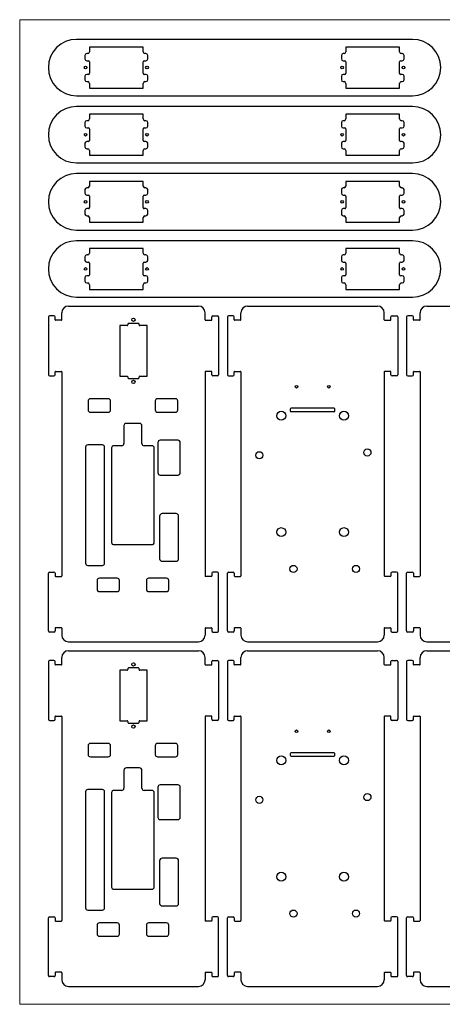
# Model space of a CAD drawing. Header units: inches. Extents: x 24 to 904, y -485 to 16.
# Tile 1 of 5: x 24 to 213, y -424 to 16. Entities that reach past the tile are written whole.
import ezdxf

# ---------------------------------------------------------------- set-up
doc = ezdxf.new("R2010")
doc.units = ezdxf.units.IN
doc.header["$MEASUREMENT"] = 0
doc.layers.get('0').update_dxf_attribs({"lineweight": 18})

msp = doc.modelspace()

# ---------------------------------------------------------------- linework, layer by layer
for p, q in [((24.39, 16.45), (24.39, -423.55)), ((904.39, 16.45), (24.39, 16.45)), ((24.39, -423.55), (904.39, -423.55))]:
    msp.add_line(p, q)
at = {"color": 7, "linetype": 'Continuous', "lineweight": 25}
for p, q in [((199.79, 7.65), (49.79, 7.65)), ((53.54, 0.5), (53.54, -1.1)), ((54.74, 1.3), (54.34, 1.3)), ((79.54, 4.2), (55.54, 4.2)), ((55.54, 4.2), (55.54, 2.1)), ((79.54, 2.1), (79.54, 4.2)), ((80.74, 1.3), (80.34, 1.3)), ((81.54, -1.1), (81.54, 0.5)), ((168.04, 0.5), (168.04, -1.1)), ((169.24, 1.3), (168.84, 1.3)), ((194.04, 4.2), (170.04, 4.2)), ((170.04, 4.2), (170.04, 2.1)), ((194.04, 2.1), (194.04, 4.2)), ((195.24, 1.3), (194.84, 1.3)), ((196.04, -1.1), (196.04, 0.5)), ((54.34, -1.9), (55.04, -1.9)), ((55.54, -2.4), (55.54, -7.5)), ((79.54, -7.5), (79.54, -2.4)), ((80.04, -1.9), (80.74, -1.9)), ((168.84, -1.9), (169.54, -1.9)), ((170.04, -2.4), (170.04, -7.5)), ((194.04, -7.5), (194.04, -2.4)), ((194.54, -1.9), (195.24, -1.9)), ((55.04, -8), (54.34, -8)), ((80.74, -8), (80.04, -8)), ((169.54, -8), (168.84, -8)), ((195.24, -8), (194.54, -8)), ((53.54, -8.8), (53.54, -10.4)), ((54.34, -11.2), (54.74, -11.2)), ((55.54, -12), (55.54, -14.1)), ((79.54, -14.1), (79.54, -12)), ((80.34, -11.2), (80.74, -11.2)), ((81.54, -10.4), (81.54, -8.8)), ((168.04, -8.8), (168.04, -10.4)), ((168.84, -11.2), (169.24, -11.2)), ((170.04, -12), (170.04, -14.1)), ((194.04, -14.1), (194.04, -12)), ((194.84, -11.2), (195.24, -11.2)), ((196.04, -10.4), (196.04, -8.8)), ((49.79, -17.55), (199.79, -17.55)), ((55.54, -14.1), (79.54, -14.1)), ((170.04, -14.1), (194.04, -14.1)), ((199.79, -22.35), (49.79, -22.35)), ((79.54, -25.8), (55.54, -25.8)), ((55.54, -25.8), (55.54, -27.9)), ((79.54, -27.9), (79.54, -25.8)), ((194.04, -25.8), (170.04, -25.8)), ((170.04, -25.8), (170.04, -27.9)), ((194.04, -27.9), (194.04, -25.8)), ((53.54, -29.5), (53.54, -31.1)), ((54.74, -28.7), (54.34, -28.7)), ((80.74, -28.7), (80.34, -28.7)), ((81.54, -31.1), (81.54, -29.5)), ((168.04, -29.5), (168.04, -31.1)), ((169.24, -28.7), (168.84, -28.7)), ((195.24, -28.7), (194.84, -28.7)), ((196.04, -31.1), (196.04, -29.5)), ((54.34, -31.9), (55.04, -31.9)), ((55.54, -32.4), (55.54, -37.5)), ((79.54, -37.5), (79.54, -32.4)), ((80.04, -31.9), (80.74, -31.9)), ((168.84, -31.9), (169.54, -31.9)), ((170.04, -32.4), (170.04, -37.5)), ((194.04, -37.5), (194.04, -32.4)), ((194.54, -31.9), (195.24, -31.9)), ((53.54, -38.8), (53.54, -40.4)), ((55.04, -38), (54.34, -38)), ((80.74, -38), (80.04, -38)), ((81.54, -40.4), (81.54, -38.8)), ((168.04, -38.8), (168.04, -40.4)), ((169.54, -38), (168.84, -38)), ((195.24, -38), (194.54, -38)), ((196.04, -40.4), (196.04, -38.8)), ((54.34, -41.2), (54.74, -41.2)), ((55.54, -42), (55.54, -44.1)), ((79.54, -44.1), (79.54, -42)), ((80.34, -41.2), (80.74, -41.2)), ((168.84, -41.2), (169.24, -41.2)), ((170.04, -42), (170.04, -44.1)), ((194.04, -44.1), (194.04, -42)), ((194.84, -41.2), (195.24, -41.2)), ((49.79, -47.55), (199.79, -47.55)), ((55.54, -44.1), (79.54, -44.1)), ((170.04, -44.1), (194.04, -44.1)), ((199.79, -52.35), (49.79, -52.35)), ((79.54, -55.8), (55.54, -55.8)), ((55.54, -55.8), (55.54, -57.9)), ((79.54, -57.9), (79.54, -55.8)), ((194.04, -55.8), (170.04, -55.8)), ((170.04, -55.8), (170.04, -57.9)), ((194.04, -57.9), (194.04, -55.8)), ((53.54, -59.5), (53.54, -61.1)), ((54.74, -58.7), (54.34, -58.7)), ((80.74, -58.7), (80.34, -58.7)), ((81.54, -61.1), (81.54, -59.5)), ((168.04, -59.5), (168.04, -61.1)), ((169.24, -58.7), (168.84, -58.7)), ((195.24, -58.7), (194.84, -58.7)), ((196.04, -61.1), (196.04, -59.5)), ((54.34, -61.9), (55.04, -61.9)), ((55.54, -62.4), (55.54, -67.5)), ((79.54, -67.5), (79.54, -62.4)), ((80.04, -61.9), (80.74, -61.9)), ((168.84, -61.9), (169.54, -61.9)), ((170.04, -62.4), (170.04, -67.5)), ((194.04, -67.5), (194.04, -62.4)), ((194.54, -61.9), (195.24, -61.9)), ((53.54, -68.8), (53.54, -70.4)), ((55.04, -68), (54.34, -68)), ((80.74, -68), (80.04, -68)), ((81.54, -70.4), (81.54, -68.8)), ((168.04, -68.8), (168.04, -70.4)), ((169.54, -68), (168.84, -68)), ((195.24, -68), (194.54, -68)), ((196.04, -70.4), (196.04, -68.8)), ((54.34, -71.2), (54.74, -71.2)), ((55.54, -72), (55.54, -74.1)), ((55.54, -74.1), (79.54, -74.1)), ((79.54, -74.1), (79.54, -72)), ((80.34, -71.2), (80.74, -71.2)), ((168.84, -71.2), (169.24, -71.2)), ((170.04, -72), (170.04, -74.1)), ((170.04, -74.1), (194.04, -74.1)), ((194.04, -74.1), (194.04, -72)), ((194.84, -71.2), (195.24, -71.2)), ((49.79, -77.55), (199.79, -77.55)), ((199.79, -82.35), (49.79, -82.35)), ((79.54, -85.8), (55.54, -85.8)), ((55.54, -85.8), (55.54, -87.9)), ((79.54, -87.9), (79.54, -85.8)), ((194.04, -85.8), (170.04, -85.8)), ((170.04, -85.8), (170.04, -87.9)), ((194.04, -87.9), (194.04, -85.8)), ((53.54, -89.5), (53.54, -91.1)), ((54.74, -88.7), (54.34, -88.7)), ((54.34, -91.9), (55.04, -91.9)), ((80.04, -91.9), (80.74, -91.9)), ((80.74, -88.7), (80.34, -88.7)), ((81.54, -91.1), (81.54, -89.5)), ((168.04, -89.5), (168.04, -91.1)), ((169.24, -88.7), (168.84, -88.7)), ((168.84, -91.9), (169.54, -91.9)), ((194.54, -91.9), (195.24, -91.9)), ((195.24, -88.7), (194.84, -88.7)), ((196.04, -91.1), (196.04, -89.5)), ((55.54, -92.4), (55.54, -97.5)), ((79.54, -97.5), (79.54, -92.4)), ((170.04, -92.4), (170.04, -97.5)), ((194.04, -97.5), (194.04, -92.4)), ((53.54, -98.8), (53.54, -100.4)), ((55.04, -98), (54.34, -98)), ((80.74, -98), (80.04, -98)), ((81.54, -100.4), (81.54, -98.8)), ((168.04, -98.8), (168.04, -100.4)), ((169.54, -98), (168.84, -98)), ((195.24, -98), (194.54, -98)), ((196.04, -100.4), (196.04, -98.8)), ((54.34, -101.2), (54.74, -101.2)), ((55.54, -102), (55.54, -104.1)), ((55.54, -104.1), (79.54, -104.1)), ((79.54, -104.1), (79.54, -102)), ((80.34, -101.2), (80.74, -101.2)), ((168.84, -101.2), (169.24, -101.2)), ((170.04, -102), (170.04, -104.1)), ((170.04, -104.1), (194.04, -104.1)), ((194.04, -104.1), (194.04, -102)), ((194.84, -101.2), (195.24, -101.2)), ((49.79, -107.55), (199.79, -107.55)), ((46.19, -111.55), (104.19, -111.55)), ((126.19, -111.55), (184.19, -111.55)), ((206.19, -111.55), (264.19, -111.55)), ((37.19, -116.4), (37.19, -142.2)), ((39.69, -115.9), (37.69, -115.9)), ((40.19, -117.65), (40.19, -116.4)), ((42.99, -117.85), (40.39, -117.85)), ((43.19, -117.65), (43.19, -114.55)), ((107.19, -117.65), (107.19, -114.55)), ((107.39, -117.85), (109.99, -117.85)), ((110.19, -117.65), (110.19, -116.4)), ((110.69, -115.9), (112.69, -115.9)), ((113.19, -116.4), (113.19, -142.2)), ((117.19, -116.4), (117.19, -142.2)), ((119.69, -115.9), (117.69, -115.9)), ((120.19, -117.65), (120.19, -116.4)), ((122.99, -117.85), (120.39, -117.85)), ((123.19, -117.65), (123.19, -114.55)), ((187.19, -117.65), (187.19, -114.55)), ((187.39, -117.85), (189.99, -117.85)), ((190.19, -117.65), (190.19, -116.4)), ((190.69, -115.9), (192.69, -115.9)), ((193.19, -116.4), (193.19, -142.2)), ((197.19, -116.4), (197.19, -142.2)), ((199.69, -115.9), (197.69, -115.9)), ((200.19, -117.65), (200.19, -116.4)), ((202.99, -117.85), (200.39, -117.85)), ((203.19, -117.65), (203.19, -114.55)), ((69.04, -120.25), (69.04, -142.85)), ((72.39, -120.25), (69.04, -120.25)), ((72.69, -119.55), (72.69, -119.95)), ((77.39, -119.25), (72.99, -119.25)), ((77.69, -119.95), (77.69, -119.55)), ((81.34, -120.25), (77.99, -120.25)), ((81.34, -142.85), (81.34, -120.25)), ((40.39, -140.75), (42.99, -140.75)), ((109.99, -140.75), (107.39, -140.75)), ((120.39, -140.75), (122.99, -140.75)), ((189.99, -140.75), (187.39, -140.75)), ((200.39, -140.75), (202.99, -140.75)), ((37.69, -142.7), (39.69, -142.7)), ((40.19, -142.2), (40.19, -140.95)), ((43.19, -140.95), (43.19, -232.15)), ((69.04, -142.85), (72.39, -142.85)), ((72.69, -143.15), (72.69, -143.55)), ((72.99, -143.85), (77.39, -143.85)), ((77.69, -143.55), (77.69, -143.15)), ((77.99, -142.85), (81.34, -142.85)), ((107.19, -140.95), (107.19, -232.15)), ((110.19, -142.2), (110.19, -140.95)), ((112.69, -142.7), (110.69, -142.7)), ((117.69, -142.7), (119.69, -142.7)), ((120.19, -142.2), (120.19, -140.95)), ((123.19, -140.95), (123.19, -232.15)), ((187.19, -140.95), (187.19, -232.15)), ((190.19, -142.2), (190.19, -140.95)), ((192.69, -142.7), (190.69, -142.7)), ((197.69, -142.7), (199.69, -142.7)), ((200.19, -142.2), (200.19, -140.95)), ((203.19, -140.95), (203.19, -232.15)), ((54.95, -153.95), (54.95, -157.95)), ((63.95, -152.95), (55.95, -152.95)), ((64.95, -157.95), (64.95, -153.95)), ((84.95, -153.95), (84.95, -157.95)), ((93.95, -152.95), (85.95, -152.95)), ((94.95, -157.95), (94.95, -153.95)), ((145.19, -157.66), (145.19, -158.26)), ((164.74, -157.21), (145.64, -157.21)), ((165.19, -158.26), (165.19, -157.66)), ((55.95, -158.95), (63.95, -158.95)), ((85.95, -158.95), (93.95, -158.95)), ((145.64, -158.71), (164.74, -158.71)), ((70.95, -164.95), (70.95, -172.95)), ((77.95, -163.95), (71.95, -163.95)), ((78.95, -172.95), (78.95, -164.95)), ((95.1, -171.52), (87.1, -171.52)), ((53.83, -174.56), (53.83, -226.45)), ((61.3, -173.56), (54.83, -173.56)), ((62.3, -226.45), (62.3, -174.56)), ((65.45, -174.95), (65.45, -217.15)), ((69.95, -173.95), (66.45, -173.95)), ((83.45, -173.95), (79.95, -173.95)), ((84.45, -217.15), (84.45, -174.95)), ((86.1, -172.52), (86.1, -186.02)), ((96.1, -186.02), (96.1, -172.52)), ((87.1, -187.02), (95.1, -187.02)), ((86.87, -205.39), (86.87, -224.46)), ((94.22, -204.26), (87.99, -204.26)), ((95.34, -224.46), (95.34, -205.39)), ((66.45, -218.15), (83.45, -218.15)), ((54.83, -227.45), (61.3, -227.45)), ((87.99, -225.58), (94.22, -225.58)), ((37.19, -256.7), (37.19, -230.9)), ((37.69, -230.4), (39.69, -230.4)), ((40.19, -230.9), (40.19, -232.15)), ((40.39, -232.35), (42.99, -232.35)), ((67.95, -233.15), (59.95, -233.15)), ((89.95, -233.15), (81.95, -233.15)), ((109.99, -232.35), (107.39, -232.35)), ((110.19, -230.9), (110.19, -232.15)), ((112.69, -230.4), (110.69, -230.4)), ((113.19, -256.7), (113.19, -230.9)), ((117.19, -256.7), (117.19, -230.9)), ((117.69, -230.4), (119.69, -230.4)), ((120.19, -230.9), (120.19, -232.15)), ((120.39, -232.35), (122.99, -232.35)), ((189.99, -232.35), (187.39, -232.35)), ((190.19, -230.9), (190.19, -232.15)), ((192.69, -230.4), (190.69, -230.4)), ((193.19, -256.7), (193.19, -230.9)), ((197.19, -256.7), (197.19, -230.9)), ((197.69, -230.4), (199.69, -230.4)), ((200.19, -230.9), (200.19, -232.15)), ((200.39, -232.35), (202.99, -232.35)), ((58.95, -234.15), (58.95, -238.15)), ((68.95, -238.15), (68.95, -234.15)), ((80.95, -234.15), (80.95, -238.15)), ((90.95, -238.15), (90.95, -234.15)), ((59.95, -239.15), (67.95, -239.15)), ((81.95, -239.15), (89.95, -239.15)), ((39.69, -257.2), (37.69, -257.2)), ((40.19, -255.45), (40.19, -256.7)), ((42.99, -255.25), (40.39, -255.25)), ((43.19, -255.45), (43.19, -258.55)), ((107.19, -255.45), (107.19, -258.55)), ((107.39, -255.25), (109.99, -255.25)), ((110.19, -255.45), (110.19, -256.7)), ((110.69, -257.2), (112.69, -257.2)), ((119.69, -257.2), (117.69, -257.2)), ((120.19, -255.45), (120.19, -256.7)), ((122.99, -255.25), (120.39, -255.25)), ((123.19, -255.45), (123.19, -258.55)), ((187.19, -255.45), (187.19, -258.55)), ((187.39, -255.25), (189.99, -255.25)), ((190.19, -255.45), (190.19, -256.7)), ((190.69, -257.2), (192.69, -257.2)), ((199.69, -257.2), (197.69, -257.2)), ((200.19, -255.45), (200.19, -256.7)), ((202.99, -255.25), (200.39, -255.25)), ((203.19, -255.45), (203.19, -258.55)), ((46.19, -261.55), (104.19, -261.55)), ((126.19, -261.55), (184.19, -261.55)), ((206.19, -261.55), (264.19, -261.55)), ((46.19, -265.55), (104.19, -265.55)), ((126.19, -265.55), (184.19, -265.55)), ((206.19, -265.55), (264.19, -265.55)), ((37.19, -270.4), (37.19, -296.2)), ((39.69, -269.9), (37.69, -269.9)), ((40.19, -271.65), (40.19, -270.4)), ((42.99, -271.85), (40.39, -271.85)), ((43.19, -271.65), (43.19, -268.55)), ((107.19, -271.65), (107.19, -268.55)), ((107.39, -271.85), (109.99, -271.85)), ((110.19, -271.65), (110.19, -270.4)), ((110.69, -269.9), (112.69, -269.9)), ((113.19, -270.4), (113.19, -296.2)), ((117.19, -270.4), (117.19, -296.2)), ((119.69, -269.9), (117.69, -269.9)), ((120.19, -271.65), (120.19, -270.4)), ((122.99, -271.85), (120.39, -271.85)), ((123.19, -271.65), (123.19, -268.55)), ((187.19, -271.65), (187.19, -268.55)), ((187.39, -271.85), (189.99, -271.85)), ((190.19, -271.65), (190.19, -270.4)), ((190.69, -269.9), (192.69, -269.9)), ((193.19, -270.4), (193.19, -296.2)), ((197.19, -270.4), (197.19, -296.2)), ((199.69, -269.9), (197.69, -269.9)), ((200.19, -271.65), (200.19, -270.4)), ((202.99, -271.85), (200.39, -271.85)), ((203.19, -271.65), (203.19, -268.55)), ((69.04, -274.25), (69.04, -296.85)), ((72.39, -274.25), (69.04, -274.25)), ((72.69, -273.55), (72.69, -273.95)), ((77.39, -273.25), (72.99, -273.25)), ((77.69, -273.95), (77.69, -273.55)), ((81.34, -274.25), (77.99, -274.25)), ((81.34, -296.85), (81.34, -274.25)), ((40.39, -294.75), (42.99, -294.75)), ((109.99, -294.75), (107.39, -294.75)), ((120.39, -294.75), (122.99, -294.75)), ((189.99, -294.75), (187.39, -294.75)), ((200.39, -294.75), (202.99, -294.75)), ((37.69, -296.7), (39.69, -296.7)), ((40.19, -296.2), (40.19, -294.95)), ((43.19, -294.95), (43.19, -386.15)), ((69.04, -296.85), (72.39, -296.85)), ((72.69, -297.15), (72.69, -297.55)), ((72.99, -297.85), (77.39, -297.85)), ((77.69, -297.55), (77.69, -297.15)), ((77.99, -296.85), (81.34, -296.85)), ((107.19, -294.95), (107.19, -386.15)), ((110.19, -296.2), (110.19, -294.95)), ((112.69, -296.7), (110.69, -296.7)), ((117.69, -296.7), (119.69, -296.7)), ((120.19, -296.2), (120.19, -294.95)), ((123.19, -294.95), (123.19, -386.15)), ((187.19, -294.95), (187.19, -386.15)), ((190.19, -296.2), (190.19, -294.95)), ((192.69, -296.7), (190.69, -296.7)), ((197.69, -296.7), (199.69, -296.7)), ((200.19, -296.2), (200.19, -294.95)), ((203.19, -294.95), (203.19, -386.15)), ((54.95, -307.95), (54.95, -311.95)), ((63.95, -306.95), (55.95, -306.95)), ((64.95, -311.95), (64.95, -307.95)), ((84.95, -307.95), (84.95, -311.95)), ((93.95, -306.95), (85.95, -306.95)), ((94.95, -311.95), (94.95, -307.95)), ((145.19, -311.66), (145.19, -312.26)), ((164.74, -311.21), (145.64, -311.21)), ((165.19, -312.26), (165.19, -311.66)), ((55.95, -312.95), (63.95, -312.95)), ((85.95, -312.95), (93.95, -312.95)), ((145.64, -312.71), (164.74, -312.71)), ((70.95, -318.95), (70.95, -326.95)), ((77.95, -317.95), (71.95, -317.95)), ((78.95, -326.95), (78.95, -318.95)), ((95.1, -325.52), (87.1, -325.52)), ((53.83, -328.56), (53.83, -380.45)), ((61.3, -327.56), (54.83, -327.56)), ((62.3, -380.45), (62.3, -328.56)), ((65.45, -328.95), (65.45, -371.15)), ((69.95, -327.95), (66.45, -327.95)), ((83.45, -327.95), (79.95, -327.95)), ((84.45, -371.15), (84.45, -328.95)), ((86.1, -326.52), (86.1, -340.02)), ((96.1, -340.02), (96.1, -326.52)), ((87.1, -341.02), (95.1, -341.02)), ((86.87, -359.39), (86.87, -378.46)), ((94.22, -358.26), (87.99, -358.26)), ((95.34, -378.46), (95.34, -359.39)), ((66.45, -372.15), (83.45, -372.15)), ((54.83, -381.45), (61.3, -381.45)), ((87.99, -379.58), (94.22, -379.58)), ((37.19, -410.7), (37.19, -384.9)), ((37.69, -384.4), (39.69, -384.4)), ((40.19, -384.9), (40.19, -386.15)), ((40.39, -386.35), (42.99, -386.35)), ((67.95, -387.15), (59.95, -387.15)), ((89.95, -387.15), (81.95, -387.15)), ((109.99, -386.35), (107.39, -386.35)), ((110.19, -384.9), (110.19, -386.15)), ((112.69, -384.4), (110.69, -384.4)), ((113.19, -410.7), (113.19, -384.9)), ((117.19, -410.7), (117.19, -384.9)), ((117.69, -384.4), (119.69, -384.4)), ((120.19, -384.9), (120.19, -386.15)), ((120.39, -386.35), (122.99, -386.35)), ((189.99, -386.35), (187.39, -386.35)), ((190.19, -384.9), (190.19, -386.15)), ((192.69, -384.4), (190.69, -384.4)), ((193.19, -410.7), (193.19, -384.9)), ((197.19, -410.7), (197.19, -384.9)), ((197.69, -384.4), (199.69, -384.4)), ((200.19, -384.9), (200.19, -386.15)), ((200.39, -386.35), (202.99, -386.35)), ((58.95, -388.15), (58.95, -392.15)), ((68.95, -392.15), (68.95, -388.15)), ((80.95, -388.15), (80.95, -392.15)), ((90.95, -392.15), (90.95, -388.15)), ((59.95, -393.15), (67.95, -393.15)), ((81.95, -393.15), (89.95, -393.15)), ((39.69, -411.2), (37.69, -411.2)), ((40.19, -409.45), (40.19, -410.7)), ((42.99, -409.25), (40.39, -409.25)), ((43.19, -409.45), (43.19, -412.55)), ((107.19, -409.45), (107.19, -412.55)), ((107.39, -409.25), (109.99, -409.25)), ((110.19, -409.45), (110.19, -410.7)), ((110.69, -411.2), (112.69, -411.2)), ((119.69, -411.2), (117.69, -411.2)), ((120.19, -409.45), (120.19, -410.7)), ((122.99, -409.25), (120.39, -409.25)), ((123.19, -409.45), (123.19, -412.55)), ((187.19, -409.45), (187.19, -412.55)), ((187.39, -409.25), (189.99, -409.25)), ((190.19, -409.45), (190.19, -410.7)), ((190.69, -411.2), (192.69, -411.2)), ((199.69, -411.2), (197.69, -411.2)), ((200.19, -409.45), (200.19, -410.7)), ((202.99, -409.25), (200.39, -409.25)), ((203.19, -409.45), (203.19, -412.55)), ((46.19, -415.55), (104.19, -415.55)), ((126.19, -415.55), (184.19, -415.55)), ((206.19, -415.55), (264.19, -415.55))]:
    msp.add_line(p, q, dxfattribs=at)
for centre, radius in [((53.84, -4.95), 0.6), ((81.24, -4.95), 0.6), ((168.34, -4.95), 0.6), ((195.74, -4.95), 0.6), ((53.84, -34.95), 0.6), ((81.24, -34.95), 0.6), ((168.34, -34.95), 0.6), ((195.74, -34.95), 0.6), ((53.84, -64.95), 0.6), ((81.24, -64.95), 0.6), ((168.34, -64.95), 0.6), ((195.74, -64.95), 0.6), ((53.84, -94.95), 0.6), ((81.24, -94.95), 0.6), ((168.34, -94.95), 0.6), ((195.74, -94.95), 0.6), ((75.19, -117.65), 0.75), ((75.19, -145.45), 0.75), ((147.96, -147.55), 0.6), ((162.42, -147.55), 0.6), ((141.19, -160.55), 2), ((169.19, -160.55), 2), ((179.65, -176.94), 1.6), ((131.39, -178.21), 1.6), ((141.19, -212.55), 2), ((169.19, -212.55), 2), ((146.63, -229.01), 1.6), ((174.57, -229.01), 1.6), ((75.19, -271.65), 0.75), ((75.19, -299.45), 0.75), ((147.96, -301.55), 0.6), ((162.42, -301.55), 0.6), ((141.19, -314.55), 2), ((169.19, -314.55), 2), ((179.65, -330.94), 1.6), ((131.39, -332.21), 1.6), ((141.19, -366.55), 2), ((169.19, -366.55), 2), ((146.63, -383.01), 1.6), ((174.57, -383.01), 1.6)]:
    msp.add_circle(centre, radius, dxfattribs=at)
for centre, radius, start, end in [((49.79, -4.95), 12.6, 90, 270), ((199.79, -4.95), 12.6, 270, 90), ((54.34, 0.5), 0.8, 90, 180), ((54.74, 2.1), 0.8, 270, 360), ((80.34, 2.1), 0.8, 180, 270), ((80.74, 0.5), 0.8, 0, 90), ((168.84, 0.5), 0.8, 90, 180), ((169.24, 2.1), 0.8, 270, 360), ((194.84, 2.1), 0.8, 180, 270), ((195.24, 0.5), 0.8, 0, 90), ((54.34, -1.1), 0.8, 180, 270), ((55.04, -2.4), 0.5, 360, 90), ((80.04, -2.4), 0.5, 90, 180), ((80.74, -1.1), 0.8, 270, 360), ((168.84, -1.1), 0.8, 180, 270), ((169.54, -2.4), 0.5, 0, 90), ((194.54, -2.4), 0.5, 90, 180), ((195.24, -1.1), 0.8, 270, 360), ((54.34, -8.8), 0.8, 90, 180), ((55.04, -7.5), 0.5, 270, 0), ((80.04, -7.5), 0.5, 180, 270), ((80.74, -8.8), 0.8, 360, 90), ((168.84, -8.8), 0.8, 90, 180), ((169.54, -7.5), 0.5, 270, 0), ((194.54, -7.5), 0.5, 180, 270), ((195.24, -8.8), 0.8, 0, 90), ((54.34, -10.4), 0.8, 180, 270), ((54.74, -12), 0.8, 0, 90), ((80.34, -12), 0.8, 90, 180), ((80.74, -10.4), 0.8, 270, 0), ((168.84, -10.4), 0.8, 180, 270), ((169.24, -12), 0.8, 0, 90), ((194.84, -12), 0.8, 90, 180), ((195.24, -10.4), 0.8, 270, 0), ((49.79, -34.95), 12.6, 90, 270), ((199.79, -34.95), 12.6, 270, 90), ((54.34, -29.5), 0.8, 90, 180), ((54.74, -27.9), 0.8, 270, 360), ((80.34, -27.9), 0.8, 180, 270), ((80.74, -29.5), 0.8, 0, 90), ((168.84, -29.5), 0.8, 90, 180), ((169.24, -27.9), 0.8, 270, 360), ((194.84, -27.9), 0.8, 180, 270), ((195.24, -29.5), 0.8, 0, 90), ((54.34, -31.1), 0.8, 180, 270), ((55.04, -32.4), 0.5, 0, 90), ((80.04, -32.4), 0.5, 90, 180), ((80.74, -31.1), 0.8, 270, 360), ((168.84, -31.1), 0.8, 180, 270), ((169.54, -32.4), 0.5, 0, 90), ((194.54, -32.4), 0.5, 90, 180), ((195.24, -31.1), 0.8, 270, 0), ((54.34, -38.8), 0.8, 90, 180), ((55.04, -37.5), 0.5, 270, 0), ((80.04, -37.5), 0.5, 180, 270), ((80.74, -38.8), 0.8, 0, 90), ((168.84, -38.8), 0.8, 90, 180), ((169.54, -37.5), 0.5, 270, 0), ((194.54, -37.5), 0.5, 180, 270), ((195.24, -38.8), 0.8, 0, 90), ((54.34, -40.4), 0.8, 180, 270), ((54.74, -42), 0.8, 0, 90), ((80.34, -42), 0.8, 90, 180), ((80.74, -40.4), 0.8, 270, 0), ((168.84, -40.4), 0.8, 180, 270), ((169.24, -42), 0.8, 0, 90), ((194.84, -42), 0.8, 90, 180), ((195.24, -40.4), 0.8, 270, 0), ((49.79, -64.95), 12.6, 90, 270), ((199.79, -64.95), 12.6, 270, 90), ((54.34, -59.5), 0.8, 90, 180), ((54.34, -61.1), 0.8, 180, 270), ((54.74, -57.9), 0.8, 270, 360), ((80.34, -57.9), 0.8, 180, 270), ((80.74, -59.5), 0.8, 0, 90), ((80.74, -61.1), 0.8, 270, 360), ((168.84, -59.5), 0.8, 90, 180), ((168.84, -61.1), 0.8, 180, 270), ((169.24, -57.9), 0.8, 270, 0), ((194.84, -57.9), 0.8, 180, 270), ((195.24, -59.5), 0.8, 360, 90), ((195.24, -61.1), 0.8, 270, 0), ((55.04, -62.4), 0.5, 0, 90), ((80.04, -62.4), 0.5, 90, 180), ((169.54, -62.4), 0.5, 0, 90), ((194.54, -62.4), 0.5, 90, 180), ((54.34, -68.8), 0.8, 90, 180), ((55.04, -67.5), 0.5, 270, 0), ((80.04, -67.5), 0.5, 180, 270), ((80.74, -68.8), 0.8, 0, 90), ((168.84, -68.8), 0.8, 90, 180), ((169.54, -67.5), 0.5, 270, 0), ((194.54, -67.5), 0.5, 180, 270), ((195.24, -68.8), 0.8, 0, 90), ((54.34, -70.4), 0.8, 180, 270), ((54.74, -72), 0.8, 0, 90), ((80.34, -72), 0.8, 90, 180), ((80.74, -70.4), 0.8, 270, 360), ((168.84, -70.4), 0.8, 180, 270), ((169.24, -72), 0.8, 0, 90), ((194.84, -72), 0.8, 90, 180), ((195.24, -70.4), 0.8, 270, 0), ((49.79, -94.95), 12.6, 90, 270), ((199.79, -94.95), 12.6, 270, 90), ((54.74, -87.9), 0.8, 270, 360), ((80.34, -87.9), 0.8, 180, 270), ((169.24, -87.9), 0.8, 270, 360), ((194.84, -87.9), 0.8, 180, 270), ((54.34, -89.5), 0.8, 90, 180), ((54.34, -91.1), 0.8, 180, 270), ((55.04, -92.4), 0.5, 360, 90), ((80.04, -92.4), 0.5, 90, 180), ((80.74, -89.5), 0.8, 360, 90), ((80.74, -91.1), 0.8, 270, 360), ((168.84, -89.5), 0.8, 90, 180), ((168.84, -91.1), 0.8, 180, 270), ((169.54, -92.4), 0.5, 360, 90), ((194.54, -92.4), 0.5, 90, 180), ((195.24, -89.5), 0.8, 0, 90), ((195.24, -91.1), 0.8, 270, 0), ((54.34, -98.8), 0.8, 90, 180), ((54.34, -100.4), 0.8, 180, 270), ((55.04, -97.5), 0.5, 270, 0), ((80.04, -97.5), 0.5, 180, 270), ((80.74, -98.8), 0.8, 360, 90), ((80.74, -100.4), 0.8, 270, 360), ((168.84, -98.8), 0.8, 90, 180), ((168.84, -100.4), 0.8, 180, 270), ((169.54, -97.5), 0.5, 270, 0), ((194.54, -97.5), 0.5, 180, 270), ((195.24, -98.8), 0.8, 0, 90), ((195.24, -100.4), 0.8, 270, 0), ((54.74, -102), 0.8, 0, 90), ((80.34, -102), 0.8, 90, 180), ((169.24, -102), 0.8, 0, 90), ((194.84, -102), 0.8, 90, 180), ((46.19, -114.55), 3, 90, 180), ((104.19, -114.55), 3, 0, 90), ((126.19, -114.55), 3, 90, 180), ((184.19, -114.55), 3, 0, 90), ((206.19, -114.55), 3, 90, 180), ((37.69, -116.4), 0.5, 90, 180), ((39.69, -116.4), 0.5, 0, 90), ((40.39, -117.65), 0.2, 180, 270), ((42.99, -117.65), 0.2, 270, 360), ((107.39, -117.65), 0.2, 180, 270), ((109.99, -117.65), 0.2, 270, 0), ((110.69, -116.4), 0.5, 90, 180), ((112.69, -116.4), 0.5, 0, 90), ((117.69, -116.4), 0.5, 90, 180), ((119.69, -116.4), 0.5, 0, 90), ((120.39, -117.65), 0.2, 180, 270), ((122.99, -117.65), 0.2, 270, 0), ((187.39, -117.65), 0.2, 180, 270), ((189.99, -117.65), 0.2, 270, 0), ((190.69, -116.4), 0.5, 90, 180), ((192.69, -116.4), 0.5, 0, 90), ((197.69, -116.4), 0.5, 90, 180), ((199.69, -116.4), 0.5, 0, 90), ((200.39, -117.65), 0.2, 180, 270), ((202.99, -117.65), 0.2, 270, 0), ((72.39, -119.95), 0.3, 270, 0), ((72.99, -119.55), 0.3, 90, 180), ((77.39, -119.55), 0.3, 0, 90), ((77.99, -119.95), 0.3, 180, 270), ((40.39, -140.95), 0.2, 90, 180), ((42.99, -140.95), 0.2, 0, 90), ((107.39, -140.95), 0.2, 90, 180), ((109.99, -140.95), 0.2, 0, 90), ((120.39, -140.95), 0.2, 90, 180), ((122.99, -140.95), 0.2, 0, 90), ((187.39, -140.95), 0.2, 90, 180), ((189.99, -140.95), 0.2, 0, 90), ((200.39, -140.95), 0.2, 90, 180), ((202.99, -140.95), 0.2, 0, 90), ((37.69, -142.2), 0.5, 180, 270), ((39.69, -142.2), 0.5, 270, 0), ((72.39, -143.15), 0.3, 0, 90), ((72.99, -143.55), 0.3, 180, 270), ((77.39, -143.55), 0.3, 270, 0), ((77.99, -143.15), 0.3, 90, 180), ((110.69, -142.2), 0.5, 180, 270), ((112.69, -142.2), 0.5, 270, 0), ((117.69, -142.2), 0.5, 180, 270), ((119.69, -142.2), 0.5, 270, 0), ((190.69, -142.2), 0.5, 180, 270), ((192.69, -142.2), 0.5, 270, 0), ((197.69, -142.2), 0.5, 180, 270), ((199.69, -142.2), 0.5, 270, 0), ((55.95, -153.95), 1, 90, 180), ((63.95, -153.95), 1, 0, 90), ((85.95, -153.95), 1, 90, 180), ((93.95, -153.95), 1, 0, 90), ((55.95, -157.95), 1, 180, 270), ((63.95, -157.95), 1, 270, 0), ((85.95, -157.95), 1, 180, 270), ((93.95, -157.95), 1, 270, 360), ((145.64, -157.66), 0.45, 90, 180), ((145.64, -158.26), 0.45, 180, 270), ((164.74, -157.66), 0.45, 0, 90), ((164.74, -158.26), 0.45, 270, 0), ((71.95, -164.95), 1, 90, 180), ((77.95, -164.95), 1, 0, 90), ((87.1, -172.52), 1, 90, 180), ((95.1, -172.52), 1, 0, 90), ((54.83, -174.56), 1, 90, 180), ((61.3, -174.56), 1, 0, 90), ((66.45, -174.95), 1, 90, 180), ((69.95, -172.95), 1, 270, 0), ((79.95, -172.95), 1, 180, 270), ((83.45, -174.95), 1, 0, 90), ((87.1, -186.02), 1, 180, 270), ((95.1, -186.02), 1, 270, 0), ((87.99, -205.39), 1.12, 90, 180), ((94.22, -205.39), 1.12, 0, 90), ((66.45, -217.15), 1, 180, 270), ((83.45, -217.15), 1, 270, 0), ((54.83, -226.45), 1, 180, 270), ((61.3, -226.45), 1, 270, 360), ((87.99, -224.46), 1.12, 180, 270), ((94.22, -224.46), 1.12, 270, 0), ((37.69, -230.9), 0.5, 90, 180), ((39.69, -230.9), 0.5, 0, 90), ((40.39, -232.15), 0.2, 180, 270), ((42.99, -232.15), 0.2, 270, 0), ((59.95, -234.15), 1, 90, 180), ((67.95, -234.15), 1, 0, 90), ((81.95, -234.15), 1, 90, 180), ((89.95, -234.15), 1, 0, 90), ((107.39, -232.15), 0.2, 180, 270), ((109.99, -232.15), 0.2, 270, 0), ((110.69, -230.9), 0.5, 90, 180), ((112.69, -230.9), 0.5, 0, 90), ((117.69, -230.9), 0.5, 90, 180), ((119.69, -230.9), 0.5, 0, 90), ((120.39, -232.15), 0.2, 180, 270), ((122.99, -232.15), 0.2, 270, 0), ((187.39, -232.15), 0.2, 180, 270), ((189.99, -232.15), 0.2, 270, 360), ((190.69, -230.9), 0.5, 90, 180), ((192.69, -230.9), 0.5, 0, 90), ((197.69, -230.9), 0.5, 90, 180), ((199.69, -230.9), 0.5, 0, 90), ((200.39, -232.15), 0.2, 180, 270), ((202.99, -232.15), 0.2, 270, 360), ((59.95, -238.15), 1, 180, 270), ((67.95, -238.15), 1, 270, 0), ((81.95, -238.15), 1, 180, 270), ((89.95, -238.15), 1, 270, 0), ((37.69, -256.7), 0.5, 180, 270), ((39.69, -256.7), 0.5, 270, 0), ((40.39, -255.45), 0.2, 90, 180), ((42.99, -255.45), 0.2, 0, 90), ((46.19, -258.55), 3, 180, 270), ((104.19, -258.55), 3, 270, 0), ((107.39, -255.45), 0.2, 90, 180), ((109.99, -255.45), 0.2, 0, 90), ((110.69, -256.7), 0.5, 180, 270), ((112.69, -256.7), 0.5, 270, 0), ((117.69, -256.7), 0.5, 180, 270), ((119.69, -256.7), 0.5, 270, 0), ((120.39, -255.45), 0.2, 90, 180), ((122.99, -255.45), 0.2, 360, 90), ((126.19, -258.55), 3, 180, 270), ((184.19, -258.55), 3, 270, 0), ((187.39, -255.45), 0.2, 90, 180), ((189.99, -255.45), 0.2, 0, 90), ((190.69, -256.7), 0.5, 180, 270), ((192.69, -256.7), 0.5, 270, 0), ((197.69, -256.7), 0.5, 180, 270), ((199.69, -256.7), 0.5, 270, 0), ((200.39, -255.45), 0.2, 90, 180), ((202.99, -255.45), 0.2, 0, 90), ((206.19, -258.55), 3, 180, 270), ((46.19, -268.55), 3, 90, 180), ((104.19, -268.55), 3, 0, 90), ((126.19, -268.55), 3, 90, 180), ((184.19, -268.55), 3, 0, 90), ((206.19, -268.55), 3, 90, 180), ((37.69, -270.4), 0.5, 90, 180), ((39.69, -270.4), 0.5, 360, 90), ((40.39, -271.65), 0.2, 180, 270), ((42.99, -271.65), 0.2, 270, 0), ((107.39, -271.65), 0.2, 180, 270), ((109.99, -271.65), 0.2, 270, 0), ((110.69, -270.4), 0.5, 90, 180), ((112.69, -270.4), 0.5, 0, 90), ((117.69, -270.4), 0.5, 90, 180), ((119.69, -270.4), 0.5, 0, 90), ((120.39, -271.65), 0.2, 180, 270), ((122.99, -271.65), 0.2, 270, 0), ((187.39, -271.65), 0.2, 180, 270), ((189.99, -271.65), 0.2, 270, 360), ((190.69, -270.4), 0.5, 90, 180), ((192.69, -270.4), 0.5, 0, 90), ((197.69, -270.4), 0.5, 90, 180), ((199.69, -270.4), 0.5, 0, 90), ((200.39, -271.65), 0.2, 180, 270), ((202.99, -271.65), 0.2, 270, 0), ((72.39, -273.95), 0.3, 270, 0), ((72.99, -273.55), 0.3, 90, 180), ((77.39, -273.55), 0.3, 0, 90), ((77.99, -273.95), 0.3, 180, 270), ((40.39, -294.95), 0.2, 90, 180), ((42.99, -294.95), 0.2, 0, 90), ((107.39, -294.95), 0.2, 90, 180), ((109.99, -294.95), 0.2, 0, 90), ((120.39, -294.95), 0.2, 90, 180), ((122.99, -294.95), 0.2, 360, 90), ((187.39, -294.95), 0.2, 90, 180), ((189.99, -294.95), 0.2, 0, 90), ((200.39, -294.95), 0.2, 90, 180), ((202.99, -294.95), 0.2, 0, 90), ((37.69, -296.2), 0.5, 180, 270), ((39.69, -296.2), 0.5, 270, 0), ((72.39, -297.15), 0.3, 0, 90), ((72.99, -297.55), 0.3, 180, 270), ((77.39, -297.55), 0.3, 270, 0), ((77.99, -297.15), 0.3, 90, 180), ((110.69, -296.2), 0.5, 180, 270), ((112.69, -296.2), 0.5, 270, 0), ((117.69, -296.2), 0.5, 180, 270), ((119.69, -296.2), 0.5, 270, 0), ((190.69, -296.2), 0.5, 180, 270), ((192.69, -296.2), 0.5, 270, 0), ((197.69, -296.2), 0.5, 180, 270), ((199.69, -296.2), 0.5, 270, 0), ((55.95, -307.95), 1, 90, 180), ((63.95, -307.95), 1, 0, 90), ((85.95, -307.95), 1, 90, 180), ((93.95, -307.95), 1, 0, 90), ((55.95, -311.95), 1, 180, 270), ((63.95, -311.95), 1, 270, 0), ((85.95, -311.95), 1, 180, 270), ((93.95, -311.95), 1, 270, 0), ((145.64, -311.66), 0.45, 90, 180), ((145.64, -312.26), 0.45, 180, 270), ((164.74, -311.66), 0.45, 0, 90), ((164.74, -312.26), 0.45, 270, 0), ((71.95, -318.95), 1, 90, 180), ((77.95, -318.95), 1, 0, 90), ((87.1, -326.52), 1, 90, 180), ((95.1, -326.52), 1, 0, 90), ((54.83, -328.56), 1, 90, 180), ((61.3, -328.56), 1, 0, 90), ((66.45, -328.95), 1, 90, 180), ((69.95, -326.95), 1, 270, 0), ((79.95, -326.95), 1, 180, 270), ((83.45, -328.95), 1, 0, 90), ((87.1, -340.02), 1, 180, 270), ((95.1, -340.02), 1, 270, 0), ((87.99, -359.39), 1.12, 90, 180), ((94.22, -359.39), 1.12, 0, 90), ((66.45, -371.15), 1, 180, 270), ((83.45, -371.15), 1, 270, 360), ((54.83, -380.45), 1, 180, 270), ((61.3, -380.45), 1, 270, 360), ((87.99, -378.46), 1.12, 180, 270), ((94.22, -378.46), 1.12, 270, 360), ((37.69, -384.9), 0.5, 90, 180), ((39.69, -384.9), 0.5, 0, 90), ((40.39, -386.15), 0.2, 180, 270), ((42.99, -386.15), 0.2, 270, 0), ((59.95, -388.15), 1, 90, 180), ((67.95, -388.15), 1, 0, 90), ((81.95, -388.15), 1, 90, 180), ((89.95, -388.15), 1, 0, 90), ((107.39, -386.15), 0.2, 180, 270), ((109.99, -386.15), 0.2, 270, 360), ((110.69, -384.9), 0.5, 90, 180), ((112.69, -384.9), 0.5, 0, 90), ((117.69, -384.9), 0.5, 90, 180), ((119.69, -384.9), 0.5, 0, 90), ((120.39, -386.15), 0.2, 180, 270), ((122.99, -386.15), 0.2, 270, 360), ((187.39, -386.15), 0.2, 180, 270), ((189.99, -386.15), 0.2, 270, 360), ((190.69, -384.9), 0.5, 90, 180), ((192.69, -384.9), 0.5, 0, 90), ((197.69, -384.9), 0.5, 90, 180), ((199.69, -384.9), 0.5, 0, 90), ((200.39, -386.15), 0.2, 180, 270), ((202.99, -386.15), 0.2, 270, 0), ((59.95, -392.15), 1, 180, 270), ((67.95, -392.15), 1, 270, 0), ((81.95, -392.15), 1, 180, 270), ((89.95, -392.15), 1, 270, 0), ((37.69, -410.7), 0.5, 180, 270), ((39.69, -410.7), 0.5, 270, 0), ((40.39, -409.45), 0.2, 90, 180), ((42.99, -409.45), 0.2, 0, 90), ((46.19, -412.55), 3, 180, 270), ((104.19, -412.55), 3, 270, 0), ((107.39, -409.45), 0.2, 90, 180), ((109.99, -409.45), 0.2, 360, 90), ((110.69, -410.7), 0.5, 180, 270), ((112.69, -410.7), 0.5, 270, 0), ((117.69, -410.7), 0.5, 180, 270), ((119.69, -410.7), 0.5, 270, 360), ((120.39, -409.45), 0.2, 90, 180), ((122.99, -409.45), 0.2, 0, 90), ((126.19, -412.55), 3, 180, 270), ((184.19, -412.55), 3, 270, 0), ((187.39, -409.45), 0.2, 90, 180), ((189.99, -409.45), 0.2, 0, 90), ((190.69, -410.7), 0.5, 180, 270), ((192.69, -410.7), 0.5, 270, 360), ((197.69, -410.7), 0.5, 180, 270), ((199.69, -410.7), 0.5, 270, 0), ((200.39, -409.45), 0.2, 90, 180), ((202.99, -409.45), 0.2, 360, 90), ((206.19, -412.55), 3, 180, 270)]:
    msp.add_arc(centre, radius, start, end, dxfattribs=at)

doc.saveas('drawing.dxf')
